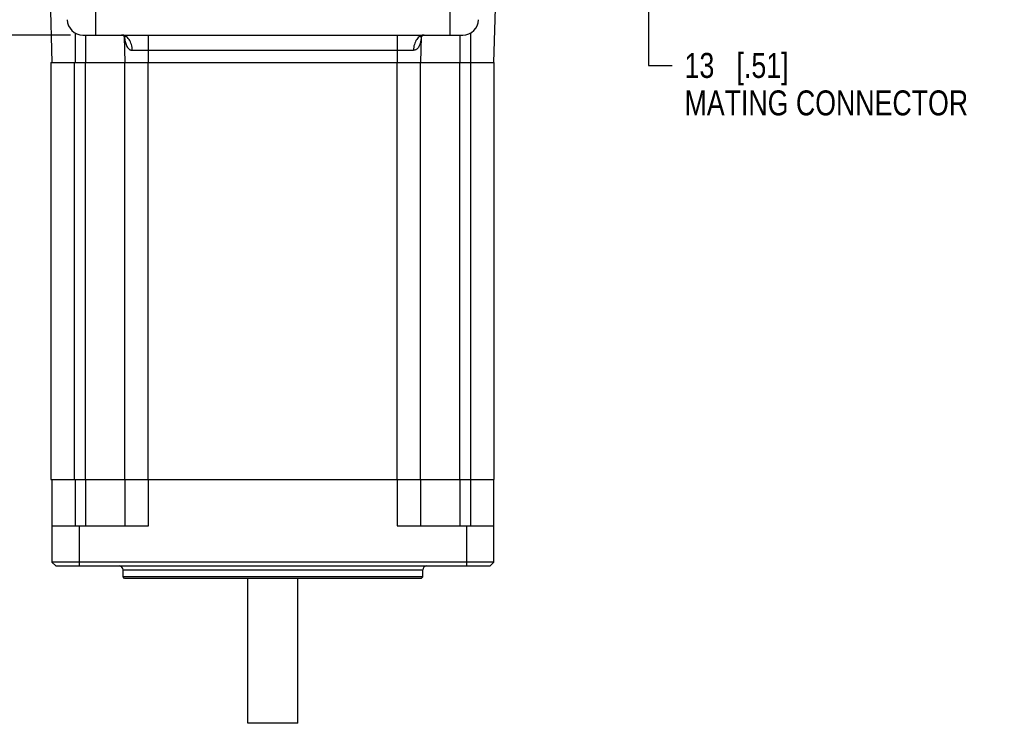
# Model space of a CAD drawing. Header units: inches. Extents: x 0 to 34, y 0 to 22.
# Tile 43 of 51: x 25.3 to 30.3, y 12.5 to 16.1. Entities that reach past the tile are written whole.
import ezdxf

# ---------------------------------------------------------------- set-up
doc = ezdxf.new("R2010")
doc.units = ezdxf.units.IN
doc.header["$LTSCALE"] = 1.87
doc.header["$MEASUREMENT"] = 0
doc.layers.get('0').update_dxf_attribs({"linetype": 'CONTINUOUS'})
doc.layers.add('DIMENSIONS', color=7, linetype='CONTINUOUS')
doc.styles.get("Standard").update_dxf_attribs({"font": 'txt', "width": 0.8})
doc.dimstyles.new('DIMSTYLE_1', dxfattribs={"dimtxt": 0.125, "dimasz": 0.18, "dimexe": 0.18, "dimexo": 0.0625, "dimgap": 0.09, "dimtad": 0, "dimtih": 1, "dimtoh": 1, "dimdec": 1, "dimdsep": 46, "dimtxsty": 'STANDARD', "dimblk": '_FILLED', "dimblk1": '_FILLED', "dimblk2": '_FILLED', "dimcen": 0.09, "dimadec": 0, "dimazin": 0, "dimtp": 0.1, "dimtm": 0.1, "dimtfac": 1, "dimtdec": 1, "dimtofl": 0, "dimtmove": 0, "dimatfit": 3, "dimldrblk": '_FILLED', "dimfxl": 1, "dimtolj": 1, "dimarcsym": 0})

# ---------------------------------------------------------------- blocks, each defined once
blk = doc.blocks.new('_FILLED')
at = {"color": 0, "linetype": 'BYBLOCK'}
blk.add_solid([(0, 0), (-1, 0.174), (-1, -0.174)], dxfattribs=at)
blk = doc.blocks.new('*D1')
at = {"layer": 'DIMENSIONS', "color": 2, "linetype": 'CONTINUOUS'}
for p, q in [((27.4406, 16.7114), (28.5958, 16.7114)), ((28.4708, 16.7114), (28.4708, 16.4555)), ((28.4708, 16.1996), (28.4708, 16.4555)), ((28.4708, 16.4555), (28.4708, 15.8309)), ((27.4406, 16.1996), (28.5958, 16.1996)), ((28.4708, 15.8309), (28.5883, 15.8309))]:
    blk.add_line(p, q, dxfattribs=at)
at = {"layer": 'DIMENSIONS', "color": 2, "linetype": 'CONTINUOUS', "xscale": 0.18, "yscale": 0.18, "zscale": 0.18}
for p, rotation in [((28.4708, 16.7114), 90), ((28.4708, 16.1996), 270)]:
    blk.add_blockref('_FILLED', p, dxfattribs=dict(at, rotation=rotation))
at = {"layer": 'DIMENSIONS', "color": 2, "linetype": 'CONTINUOUS', "insert": (28.6508, 15.8934), "char_height": 0.125, "width": 1.6, "attachment_point": 1, "line_spacing_factor": 0.9}
blk.add_mtext('13{\\Ftxt.shx;\\W1.000000;\\H0.125000; }[.51]\\PMATING CONNECTOR', dxfattribs=at)
blk = doc.blocks.new('*D4')
at = {"layer": 'DIMENSIONS', "color": 2, "linetype": 'CONTINUOUS'}
for p, q in [((25.4956, 17.5382), (24.5857, 17.5382)), ((24.7107, 17.5382), (24.7107, 16.9794)), ((24.7107, 15.9831), (24.7107, 16.5419)), ((25.5777, 15.9831), (24.5857, 15.9831))]:
    blk.add_line(p, q, dxfattribs=at)
at = {"layer": 'DIMENSIONS', "color": 2, "linetype": 'CONTINUOUS', "xscale": 0.18, "yscale": 0.18, "zscale": 0.18}
for p, rotation in [((24.7107, 17.5382), 90), ((24.7107, 15.9831), 270)]:
    blk.add_blockref('_FILLED', p, dxfattribs=dict(at, rotation=rotation))
at = {"layer": 'DIMENSIONS', "color": 2, "linetype": 'CONTINUOUS', "insert": (24.6107, 16.9169), "char_height": 0.125, "width": 0.6, "attachment_point": 2, "line_spacing_factor": 0.9}
blk.add_mtext('39.5\\P[1.56]', dxfattribs=at)

msp = doc.modelspace()

# ---------------------------------------------------------------- linework, layer by layer
at = {"color": 7, "linetype": 'CONTINUOUS'}
for p, q in [((25.7049, 15.9831), (25.7049, 17.0658)), ((27.4766, 17.0658), (27.4766, 15.9831)), ((25.4607, 16.7508), (25.4844, 15.8453)), ((27.697, 15.8453), (27.7208, 16.7508)), ((25.6026, 15.8453), (25.6026, 15.9927)), ((25.6402, 15.9831), (27.5413, 15.9831)), ((25.6537, 15.9831), (25.6537, 15.8453)), ((25.8472, 15.9761), (25.8506, 15.8453)), ((25.9687, 15.8453), (25.9687, 15.9831)), ((27.2128, 15.9831), (27.2128, 15.8453)), ((27.3309, 15.8453), (27.3343, 15.9761)), ((27.3473, 15.983), (27.3477, 15.9831)), ((27.5277, 15.8453), (27.5277, 15.9831)), ((27.5789, 15.9927), (27.5789, 15.8453)), ((25.8873, 15.9064), (27.2942, 15.9064)), ((25.4797, 15.8453), (25.4797, 13.7587)), ((25.4797, 15.8453), (27.6982, 15.8453)), ((25.5978, 13.7587), (25.5978, 15.8453)), ((25.652, 15.8453), (25.652, 13.7587)), ((25.8488, 15.8453), (25.8488, 13.7587)), ((25.9669, 13.7587), (25.9669, 15.8453)), ((27.211, 15.8453), (27.211, 13.7587)), ((27.3291, 13.7587), (27.3291, 15.8453)), ((27.526, 13.7587), (27.526, 15.8453)), ((27.5801, 15.8453), (27.5801, 13.7587)), ((27.6982, 13.7587), (27.6982, 15.8453)), ((25.4797, 13.7587), (27.6982, 13.7587)), ((25.4844, 13.7587), (25.4844, 13.3453)), ((25.6026, 13.5264), (25.6026, 13.7587)), ((25.6537, 13.7587), (25.6537, 13.5264)), ((25.8506, 13.7587), (25.8506, 13.5264)), ((25.9687, 13.5264), (25.9687, 13.7587)), ((27.2128, 13.7587), (27.2128, 13.5264)), ((27.3309, 13.5264), (27.3309, 13.7587)), ((27.5277, 13.5264), (27.5277, 13.7587)), ((27.5789, 13.7587), (27.5789, 13.5264)), ((27.697, 13.3453), (27.697, 13.7587)), ((25.4844, 13.5264), (25.9687, 13.5264)), ((25.6222, 13.3256), (25.6222, 13.5264)), ((27.2128, 13.5264), (27.697, 13.5264)), ((27.5592, 13.5264), (27.5592, 13.3256)), ((25.5041, 13.3256), (25.4844, 13.3453)), ((27.697, 13.3453), (25.4844, 13.3453)), ((25.5041, 13.3256), (27.6774, 13.3256)), ((25.8407, 13.3059), (27.3407, 13.3059)), ((25.8407, 13.2705), (25.8407, 13.3059)), ((27.3407, 13.2705), (27.3407, 13.3059)), ((27.6774, 13.3256), (27.697, 13.3453)), ((27.3407, 13.2705), (25.8407, 13.2705)), ((25.8486, 13.2626), (25.8407, 13.2705)), ((27.3329, 13.2626), (25.8486, 13.2626)), ((26.4657, 12.5382), (26.4657, 13.2626)), ((26.7157, 12.5382), (26.7157, 13.2626)), ((27.3329, 13.2626), (27.3407, 13.2705)), ((26.7157, 12.5382), (26.4657, 12.5382))]:
    msp.add_line(p, q, dxfattribs=at)
for points in [[(25.8339, 15.9831), (25.8345, 15.983), (25.8353, 15.9828), (25.8364, 15.9825), (25.8377, 15.9821), (25.8391, 15.9815), (25.8407, 15.9807), (25.8424, 15.9798), (25.8441, 15.9787), (25.8459, 15.9773), (25.8474, 15.9759), (25.8487, 15.9745), (25.8497, 15.9734), (25.8503, 15.9725), (25.8506, 15.9719), (25.8507, 15.9717)], [(27.3307, 15.9716), (27.3307, 15.9716), (27.3308, 15.9718), (27.3311, 15.9724), (27.3317, 15.9732), (27.3325, 15.9742), (27.3336, 15.9755), (27.3351, 15.9769), (27.3369, 15.9783), (27.3388, 15.9796), (27.3406, 15.9807), (27.3424, 15.9815), (27.344, 15.9821), (27.3454, 15.9826), (27.3465, 15.9829), (27.3473, 15.983)]]:
    msp.add_lwpolyline(points, dxfattribs=at)
for centre, radius, start, end in [((25.6402, 16.0618), 0.0787, 181.5, 270), ((27.5413, 16.0618), 0.0787, 270, 358.5), ((25.8211, 13.3059), 0.0197, 0, 90), ((27.3604, 13.3059), 0.0197, 90, 180)]:
    msp.add_arc(centre, radius, start, end, dxfattribs=at)
for points, knots in [([(25.8873, 15.9064), (25.8871, 15.9164), (25.885, 15.9311), (25.8782, 15.9491), (25.8716, 15.9607), (25.8636, 15.9703), (25.8544, 15.9776), (25.8443, 15.9821), (25.8372, 15.9831), (25.8337, 15.9831)], [0, 0, 0, 0, 0.290868, 0.429112, 0.559485, 0.680891, 0.793455, 0.898785, 1, 1, 1, 1]), ([(25.848, 15.9752), (25.8484, 15.9711), (25.8494, 15.9631), (25.8513, 15.9514), (25.854, 15.9403), (25.8576, 15.9299), (25.8617, 15.922), (25.8658, 15.9165), (25.8692, 15.913), (25.8731, 15.9101), (25.8775, 15.908), (25.8822, 15.9067), (25.8856, 15.9064), (25.8873, 15.9064)], [0, 0, 0, 0, 0.140728, 0.278163, 0.41129, 0.538891, 0.659584, 0.717324, 0.773613, 0.829069, 0.884506, 0.9411, 1, 1, 1, 1]), ([(27.3477, 15.9831), (27.3443, 15.9831), (27.3372, 15.9821), (27.3271, 15.9776), (27.3179, 15.9703), (27.3099, 15.9607), (27.3033, 15.9491), (27.2983, 15.9358), (27.2951, 15.9214), (27.2943, 15.9114), (27.2942, 15.9064)], [0, 0, 0, 0, 0.101145, 0.206392, 0.318872, 0.440194, 0.570484, 0.708645, 0.852678, 1, 1, 1, 1]), ([(27.3335, 15.9752), (27.3331, 15.9711), (27.3321, 15.9631), (27.3301, 15.9514), (27.3274, 15.9403), (27.3238, 15.9298), (27.319, 15.9205), (27.3136, 15.914), (27.3084, 15.9101), (27.304, 15.908), (27.2992, 15.9067), (27.2959, 15.9064), (27.2942, 15.9064)], [0, 0, 0, 0, 0.140748, 0.278297, 0.41151, 0.539062, 0.659675, 0.773634, 0.829039, 0.884462, 0.941085, 1, 1, 1, 1])]:
    msp.add_open_spline(points, degree=3, knots=knots, dxfattribs=at)

# ---------------------------------------------------------------- dimensions: what is measured, and where the dimension line sits
at = {"layer": 'DIMENSIONS', "color": 2, "linetype": 'CONTINUOUS'}
dim = msp.add_linear_dim(base=(24.7107, 17.5382), p1=(25.5777, 15.9831), p2=(25.4956, 17.5382), angle=90, dimstyle='DIMSTYLE_1', dxfattribs=at)
dim.commit()
dim.dimension.update_dxf_attribs({"geometry": '*D4', "text_midpoint": (24.5857, 16.7606), "dimtype": 160})
dim = msp.add_linear_dim(base=(28.4708, 16.1996), p1=(27.4406, 16.7114), p2=(27.4406, 16.1996), angle=270, text='<>\\PMATING CONNECTOR', dimstyle='DIMSTYLE_1', dxfattribs=at)
dim.commit()
dim.dimension.update_dxf_attribs({"geometry": '*D1', "text_midpoint": (29.4508, 15.7215), "dimtype": 160})

doc.saveas('drawing.dxf')
